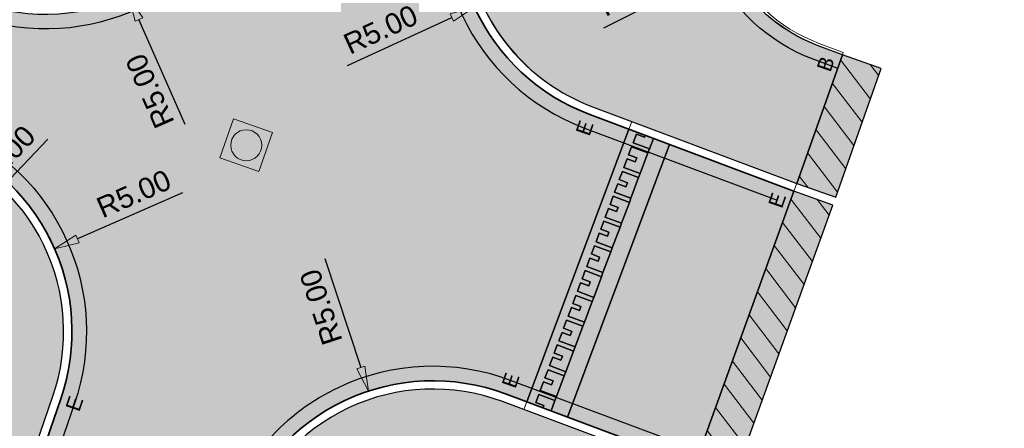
# Model space of a CAD drawing. Header units: metres. Extents: x 131295 to 132236, y 397710 to 398702.
# Tile 62 of 127: x 131509 to 131533, y 398008 to 398018. Entities that reach past the tile are written whole.
import ezdxf
from ezdxf.enums import TextEntityAlignment as Align

# ---------------------------------------------------------------- set-up
doc = ezdxf.new("R2010")
doc.units = ezdxf.units.M
doc.linetypes.add('AL-MATERIAALS', pattern=[2, 1, -1])
doc.layers.get('Defpoints').update_dxf_attribs({"color": 128})
for name, color, linetype, lineweight in [('N-IE-te stellen putdeksel', 190, 'Continuous', 18), ('N-KO-opsluitband 60x200mm', 2, 'Continuous', 25), ('N-KO-opsluitband achterkant', 8, 'Continuous', 5), ('N-KO-tekst banden', 1, 'Continuous', 18), ('N-KO-trottoirband 180-200x250mm', 3, 'Continuous', 35), ('N-KO-trottoirband achterkant', 8, 'Continuous', 5), ("N-VH-arcering 'MAT' grijs 254", 254, 'Continuous', 18), ('N-VH-arcering herstraten', 1, 'Continuous', 18), ('X-AL-maatvoering', 1, 'Continuous', 18), ('X-AL-materiaalscheiding', 1, 'AL-MATERIAALS', 18), ('X-AL-sinusdrempel grijs', 252, 'Continuous', 25), ('X-AL-sinusdrempel wit', 255, 'Continuous', 25), ('X-AL-sinusdrempel zwart', 250, 'Continuous', 25)]:
    doc.layers.add(name, color=color, linetype=linetype, lineweight=lineweight)
doc.layers.add("N-VH-arcering 'MAT' kleur 1 (heiderood)", color=7, linetype='Continuous', lineweight=18, true_color=0xd98c8c)
for name, color, linetype, plot in [('X-AL-contourlijnen', 30, 'Continuous', False), ('X-AL-hulplijn bandenlijnnummers', 30, 'Continuous', False), ('X-AL-hulplijn hoogtetekst', 190, 'Continuous', False)]:
    doc.layers.add(name, color=color, linetype=linetype, plot=plot)
doc.styles.add('CS Annotative', font='arial.ttf')
doc.dimstyles.new('CS Annotative', dxfattribs={"dimtxt": 2.5, "dimasz": 3, "dimexe": 0.18, "dimexo": 0.0625, "dimgap": 1, "dimtad": 1, "dimzin": 0, "dimdsep": 46, "dimtxsty": 'CS Annotative', "dimblk": 'CS Dimensionpijl', "dimcen": 0, "dimse1": 1, "dimse2": 1, "dimclrd": 256, "dimclre": 256, "dimclrt": 2, "dimadec": 0, "dimazin": 0, "dimtm": 1e-09, "dimtfac": 1, "dimtofl": 0, "dimtmove": 1, "dimatfit": 3, "dimfxl": 1, "dimtfillclr": 256, "dimtolj": 1, "dimtzin": 0, "dimarcsym": 0})
pattern_1 = [(307.33, (0, 0), (0.3975780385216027, 0.3032024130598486), [])]

# ---------------------------------------------------------------- blocks, each defined once
blk = doc.blocks.new('CS Dimensionpijl')
h = blk.add_hatch(color=256)
h.dxf.hatch_style = 1
h.paths.add_polyline_path([(-1, -0.1666666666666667), (0, 0), (-1, 0.1666666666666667)])
at = {"flags": 128}
blk.add_lwpolyline([(0, 0.5), (0, -0.5)], dxfattribs=at)
blk.add_lwpolyline([(-1, -0.1666666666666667), (0, 0), (-1, 0.1666666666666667)], close=True, dxfattribs=at)
blk = doc.blocks.new('*D204')
at = {"layer": 'Defpoints', "color": 0, "transparency": 16777216}
for p in [(131524.3839409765, 398020.7358182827), (131519.8396603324, 398018.6502695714)]:
    blk.add_point(p, dxfattribs=at)
at = {"layer": 'X-AL-maatvoering', "lineweight": -2, "transparency": 16777216}
blk.add_line((131516.7717439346, 398017.2422823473), (131519.2943466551, 398018.400003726), dxfattribs=at)
at = {"layer": 'X-AL-maatvoering', "lineweight": -2, "transparency": 16777216, "xscale": 0.6000000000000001, "yscale": 0.6000000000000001, "zscale": 0.6000000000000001, "rotation": 24.65224744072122}
blk.add_blockref('CS Dimensionpijl', (131519.8396603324, 398018.6502695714), dxfattribs=at)
at = {"layer": 'X-AL-maatvoering', "color": 2, "transparency": 16777216, "insert": (131517.5704840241, 398018.1098000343), "char_height": 0.5, "attachment_point": 5, "rotation": 24.652247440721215, "style": 'CS Annotative'}
blk.add_mtext('\\A1;R5.00', dxfattribs=at)
blk = doc.blocks.new('*D205')
at = {"layer": 'Defpoints', "color": 0, "transparency": 16777216}
for p in [(131509.6855208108, 398012.8044618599), (131505.1037288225, 398010.8026671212)]:
    blk.add_point(p, dxfattribs=at)
at = {"layer": 'X-AL-maatvoering', "lineweight": -2, "transparency": 16777216}
blk.add_line((131512.7787617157, 398014.1559054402), (131510.2353358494, 398013.0446772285), dxfattribs=at)
at = {"layer": 'X-AL-maatvoering', "lineweight": -2, "transparency": 16777216, "xscale": 0.6000000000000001, "yscale": 0.6000000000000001, "zscale": 0.6000000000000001, "rotation": 203.6006199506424}
blk.add_blockref('CS Dimensionpijl', (131509.6855208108, 398012.8044618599), dxfattribs=at)
at = {"layer": 'X-AL-maatvoering', "color": 2, "transparency": 16777216, "insert": (131511.5996782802, 398014.1376046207), "char_height": 0.5, "attachment_point": 5, "rotation": 23.60061995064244, "style": 'CS Annotative'}
blk.add_mtext('\\A1;R5.00', dxfattribs=at)
blk = doc.blocks.new('*D219')
at = {"layer": 'Defpoints', "color": 0, "transparency": 16777216}
for p in [(131507.1918018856, 398013.0196513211), (131505.1199948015, 398010.8499473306)]:
    blk.add_point(p, dxfattribs=at)
at = {"layer": 'X-AL-maatvoering', "lineweight": -2, "transparency": 16777216}
blk.add_line((131509.5229852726, 398015.4609876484), (131507.6061633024, 398013.4535921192), dxfattribs=at)
at = {"layer": 'X-AL-maatvoering', "lineweight": -2, "transparency": 16777216, "xscale": 0.6000000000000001, "yscale": 0.6000000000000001, "zscale": 0.6000000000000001, "rotation": 226.3221900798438}
blk.add_blockref('CS Dimensionpijl', (131507.1918018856, 398013.0196513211), dxfattribs=at)
at = {"layer": 'X-AL-maatvoering', "color": 2, "transparency": 16777216, "insert": (131508.442352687, 398014.9887999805), "char_height": 0.5, "attachment_point": 5, "rotation": 46.32219007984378, "style": 'CS Annotative'}
blk.add_mtext('\\A1;R3.00', dxfattribs=at)
blk = doc.blocks.new('*D331')
at = {"layer": 'Defpoints', "color": 0, "transparency": 16777216}
for p in [(131517.2770973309, 398009.3641487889), (131518.8374434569, 398004.6138519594)]:
    blk.add_point(p, dxfattribs=at)
at = {"layer": 'X-AL-maatvoering', "lineweight": -2, "transparency": 16777216}
blk.add_line((131516.2236827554, 398012.5711500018), (131517.0898557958, 398009.9341844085), dxfattribs=at)
at = {"layer": 'X-AL-maatvoering', "lineweight": -2, "transparency": 16777216, "xscale": 0.6000000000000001, "yscale": 0.6000000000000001, "zscale": 0.6000000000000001, "rotation": 288.183975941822}
blk.add_blockref('CS Dimensionpijl', (131517.2770973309, 398009.364148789), dxfattribs=at)
at = {"layer": 'X-AL-maatvoering', "color": 2, "transparency": 16777216, "insert": (131516.1305993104, 398011.3956041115), "char_height": 0.5, "attachment_point": 5, "rotation": 108.18397594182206, "style": 'CS Annotative'}
blk.add_mtext('\\A1;R5.00', dxfattribs=at)
blk = doc.blocks.new('*D332')
at = {"layer": 'Defpoints', "color": 0, "transparency": 16777216}
for p in [(131509.4630321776, 398023.4738244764), (131511.4828553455, 398018.8999513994)]:
    blk.add_point(p, dxfattribs=at)
at = {"layer": 'X-AL-maatvoering', "lineweight": -2, "transparency": 16777216}
blk.add_line((131512.8464701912, 398015.8120567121), (131511.7252341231, 398018.3510866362), dxfattribs=at)
at = {"layer": 'X-AL-maatvoering', "lineweight": -2, "transparency": 16777216, "xscale": 0.6000000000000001, "yscale": 0.6000000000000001, "zscale": 0.6000000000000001, "rotation": 113.8262617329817}
blk.add_blockref('CS Dimensionpijl', (131511.4828553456, 398018.8999513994), dxfattribs=at)
at = {"layer": 'X-AL-maatvoering', "color": 2, "transparency": 16777216, "insert": (131511.9905570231, 398016.623219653), "char_height": 0.5, "attachment_point": 5, "rotation": 113.82626173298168, "style": 'CS Annotative'}
blk.add_mtext('\\A1;R5.00', dxfattribs=at)
blk = doc.blocks.new('*D333')
at = {"layer": 'Defpoints', "color": 0, "transparency": 16777216}
for p in [(131529.5586706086, 398021.464820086), (131525.9842734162, 398019.6693578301)]:
    blk.add_point(p, dxfattribs=at)
at = {"layer": 'X-AL-maatvoering', "lineweight": -2, "transparency": 16777216}
blk.add_line((131522.9678576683, 398018.1541762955), (131525.4481138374, 398019.4000384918), dxfattribs=at)
at = {"layer": 'X-AL-maatvoering', "lineweight": -2, "transparency": 16777216, "xscale": 0.6000000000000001, "yscale": 0.6000000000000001, "zscale": 0.6000000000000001, "rotation": 26.67092297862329}
blk.add_blockref('CS Dimensionpijl', (131525.9842734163, 398019.6693578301), dxfattribs=at)
at = {"layer": 'X-AL-maatvoering', "color": 2, "transparency": 16777216, "insert": (131523.7355435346, 398019.0492914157), "char_height": 0.5, "attachment_point": 5, "rotation": 26.67092297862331, "style": 'CS Annotative'}
blk.add_mtext('\\A1;R4.00', dxfattribs=at)
blk = doc.blocks.new('CS te stellen put(deksel)')
at = {"flags": 128}
blk.add_lwpolyline([(-0.5, -0.5), (0.5, -0.5), (0.5, 0.5), (-0.5000000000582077, 0.5), (-0.5, -0.5)], close=True, dxfattribs=at)
blk.add_circle((0.0001273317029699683, 0.0003214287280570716), 0.3749999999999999)

msp = doc.modelspace()

# ---------------------------------------------------------------- hatches: boundary and pattern name
at = {"layer": "N-VH-arcering 'MAT' grijs 254"}
h = msp.add_hatch(color=256, dxfattribs=at)
h.dxf.hatch_style = 1
edge = h.paths.add_edge_path()
edge.add_line((131526.5617661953, 398025.0630631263), (131542.7143741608, 398072.295478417))
edge.add_line((131542.7143741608, 398072.295478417), (131543.143313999, 398073.5497566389))
edge.add_line((131543.143313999, 398073.5497566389), (131541.4412221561, 398074.1353333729))
edge.add_line((131541.4412221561, 398074.1353333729), (131537.0612930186, 398061.3278255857))
edge.add_line((131537.0612930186, 398061.3278255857), (131536.6729930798, 398060.192383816))
edge.add_line((131536.6729930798, 398060.192383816), (131532.1926935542, 398047.0913793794))
edge.add_line((131532.1926935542, 398047.0913793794), (131531.8043936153, 398045.9559376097))
edge.add_line((131531.8043936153, 398045.9559376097), (131527.2482828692, 398032.6332508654))
edge.add_line((131527.2482828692, 398032.6332508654), (131526.8599829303, 398031.4978090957))
edge.add_line((131526.8599829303, 398031.4978090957), (131524.8230050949, 398025.541409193))
edge.add_line((131524.8230050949, 398025.541409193), (131523.820793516, 398022.6108063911))
edge.add_line((131523.820793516, 398022.6108063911), (131522.8483349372, 398019.7672054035))
edge.add_arc((131521.9021350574, 398020.0907881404), 0.9999999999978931, 251.015063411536, 341.1202673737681, ccw=False)
edge.add_line((131521.5768154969, 398019.1451840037), (131519.6762390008, 398019.7990461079))
edge.add_arc((131524.3839409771, 398020.7358182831), 4.80000000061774, 191.2541213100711, 219.0195346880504)
edge.add_arc((131524.3839409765, 398020.7358182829), 4.800000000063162, 219.0195346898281, 249.4383931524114)
edge.add_line((131522.6981122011, 398016.2416018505), (131527.6362419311, 398014.389256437))
edge.add_line((131527.6362419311, 398014.389256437), (131528.7390715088, 398017.5001030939))
edge.add_line((131528.7390715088, 398017.5001030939), (131528.1538132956, 398017.7196397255))
edge.add_arc((131529.5586706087, 398021.4648200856), 4.000000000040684, 193.7813702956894, 249.43839314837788, ccw=False)
edge.add_arc((131529.5586706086, 398021.4648200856), 3.999999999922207, 161.1202673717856, 193.7813702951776, ccw=False)
edge.add_line((131525.7738710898, 398022.7591510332), (131526.5617661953, 398025.0630631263))
h = msp.add_hatch(color=256, dxfattribs=at)
h.dxf.hatch_style = 1
h.paths.add_polyline_path([(131529.6815965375, 398017.1659675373), (131528.7390715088, 398017.5001030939), (131527.6362419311, 398014.389256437), (131528.5787669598, 398014.0551208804)])
h = msp.add_hatch(color=256, dxfattribs=at)
h.dxf.hatch_style = 1
edge = h.paths.add_edge_path()
edge.add_line((131469.720884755, 397919.6016421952), (131468.6937363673, 397916.2076356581))
edge.add_line((131468.6937363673, 397916.2076356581), (131468.4773752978, 397915.0086965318))
edge.add_line((131468.4773752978, 397915.0086965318), (131471.6858443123, 397914.4296948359))
edge.add_line((131471.6858443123, 397914.4296948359), (131472.6788368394, 397914.3013070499))
edge.add_arc((131473.529258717, 397919.0253712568), 4.800000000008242, 259.7949652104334, 311.7805349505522)
edge.add_line((131476.7273987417, 397915.4459997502), (131471.7242056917, 397916.3457020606))
edge.add_arc((131471.9011924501, 397917.3299152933), 0.9999999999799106, 161.0447215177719, 259.8057040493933, ccw=False)
edge.add_line((131470.9554200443, 397917.6547453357), (131475.5837711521, 397931.1306132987))
edge.add_line((131475.5837711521, 397931.1306132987), (131475.9735672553, 397932.2655403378))
edge.add_line((131475.9735672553, 397932.2655403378), (131478.6631603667, 397940.0965369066))
edge.add_line((131478.6631603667, 397940.0965369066), (131479.0529564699, 397941.2314639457))
edge.add_line((131479.0529564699, 397941.2314639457), (131480.6354771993, 397945.8391179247))
edge.add_line((131480.6354771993, 397945.8391179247), (131481.220171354, 397947.5415084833))
edge.add_line((131481.220171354, 397947.5415084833), (131483.7668392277, 397954.9563651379))
edge.add_line((131483.7668392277, 397954.9563651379), (131484.1566353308, 397956.0912921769))
edge.add_line((131484.1566353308, 397956.0912921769), (131485.1168426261, 397958.8870236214))
edge.add_line((131485.1168426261, 397958.8870236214), (131485.5066387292, 397960.0219506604))
edge.add_line((131485.5066387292, 397960.0219506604), (131488.1962318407, 397967.8529472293))
edge.add_line((131488.1962318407, 397967.8529472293), (131488.5860279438, 397968.9878742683))
edge.add_line((131488.5860279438, 397968.9878742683), (131489.8705430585, 397972.7278576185))
edge.add_line((131489.8705430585, 397972.7278576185), (131490.2603391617, 397973.8627846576))
edge.add_line((131490.2603391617, 397973.8627846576), (131492.9499322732, 397981.6937812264))
edge.add_line((131492.9499322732, 397981.6937812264), (131493.3397283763, 397982.8287082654))
edge.add_line((131493.3397283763, 397982.8287082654), (131494.9180317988, 397987.4240831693))
edge.add_line((131494.9180317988, 397987.4240831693), (131495.307827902, 397988.5590102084))
edge.add_line((131495.307827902, 397988.5590102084), (131497.9974210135, 397996.3900067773))
edge.add_line((131497.9974210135, 397996.3900067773), (131498.3872171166, 397997.5249338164))
edge.add_line((131498.3872171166, 397997.5249338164), (131500.5216417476, 398003.7395065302))
edge.add_arc((131501.4674141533, 398003.4146764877), 0.9999999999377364, 71.01506341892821, 161.0447215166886, ccw=False)
edge.add_line((131501.7927337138, 398004.3602806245), (131507.3103871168, 398002.4620226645))
edge.add_line((131507.3103871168, 398002.4620226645), (131509.6426286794, 398009.2411332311))
edge.add_arc((131505.1037288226, 398010.8026671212), 4.799999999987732, 341.0150634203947, 431.0336210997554)
edge.add_line((131506.6637925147, 398015.3420725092), (131505.7343337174, 398015.7143712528))
edge.add_line((131505.7343337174, 398015.7143712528), (131501.2186420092, 398017.2662852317))
edge.add_line((131501.2186420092, 398017.2662852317), (131501.0723860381, 398016.8407159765))
edge.add_line((131501.0723860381, 398016.8407159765), (131500.7886732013, 398016.9382199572))
edge.add_line((131500.7886732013, 398016.9382199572), (131500.3499052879, 398015.6615121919))
edge.add_line((131500.3499052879, 398015.6615121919), (131500.4633904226, 398015.6225105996))
edge.add_line((131500.4633904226, 398015.6225105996), (131506.0950346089, 398013.6870756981))
edge.add_arc((131505.1199948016, 398010.8499473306), 2.999999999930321, -18.984936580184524, 71.0336211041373, ccw=False)
edge.add_line((131507.956807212, 398009.8739886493), (131506.5191944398, 398005.6952894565))
edge.add_arc((131505.573590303, 398006.0206090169), 1.000000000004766, 251.0150634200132, 341.0150634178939, ccw=False)
edge.add_line((131505.2482707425, 398005.0750048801), (131499.7292464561, 398006.97373447))
edge.add_line((131499.7292464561, 398006.97373447), (131498.1082772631, 398002.2541342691))
edge.add_line((131498.1082772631, 398002.2541342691), (131469.720884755, 397919.6016421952))
h = msp.add_hatch(color=256, dxfattribs=at)
h.dxf.hatch_style = 1
edge = h.paths.add_edge_path()
edge.add_arc((131522.2964109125, 398000.6475474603), 4.000000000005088, 69.45333164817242, 160.9969746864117, ccw=False)
edge.add_line((131523.700291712, 398004.393093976), (131523.943210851, 398004.3020446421))
edge.add_line((131523.943210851, 398004.3020446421), (131525.1014125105, 398007.3921205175))
edge.add_line((131525.1014125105, 398007.3921205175), (131520.5221004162, 398009.1085077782))
edge.add_arc((131518.8374434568, 398004.6138519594), 4.800000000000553, 69.45333164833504, 161.0150634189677)
edge.add_line((131514.2985436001, 398006.1753858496), (131516.7208439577, 398005.3420332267))
edge.add_arc((131516.3955243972, 398004.3964290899), 1.000000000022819, -19.003025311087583, 71.01506342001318, ccw=False)
edge.add_line((131517.341025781, 398004.070811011), (131514.7775896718, 397996.6273287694))
edge.add_line((131514.7775896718, 397996.6273287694), (131513.3030795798, 397997.1346097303))
edge.add_line((131513.3030795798, 397997.1346097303), (131511.2405535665, 397991.1394795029))
edge.add_line((131511.2405535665, 397991.1394795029), (131509.6331906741, 397991.6924662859))
edge.add_arc((131509.535594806, 397991.4087850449), 0.2999999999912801, 71.01506341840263, 161.015063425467)
edge.add_line((131509.2519135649, 397991.506380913), (131509.819276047, 397991.3111891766))
edge.add_line((131509.819276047, 397991.3111891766), (131509.7542121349, 397991.1220683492))
edge.add_line((131509.7542121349, 397991.1220683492), (131509.2662327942, 397989.703662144))
edge.add_line((131509.2662327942, 397989.703662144), (131509.2011688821, 397989.5145413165))
edge.add_line((131509.2011688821, 397989.5145413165), (131508.6338064, 397989.7097330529))
edge.add_arc((131508.917487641, 397989.6121371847), 0.2999999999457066, 161.01506340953, 251.0150634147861)
edge.add_line((131508.8198917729, 397989.3284559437), (131510.4272546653, 397988.7754691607))
edge.add_line((131510.4272546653, 397988.7754691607), (131502.8147769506, 397966.6483323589))
edge.add_line((131502.8147769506, 397966.6483323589), (131505.9814055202, 397965.5577876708))
edge.add_line((131505.9814055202, 397965.5577876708), (131518.5144053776, 398001.9500197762))
at = {"layer": "N-VH-arcering 'MAT' kleur 1 (heiderood)"}
h = msp.add_hatch(color=256, dxfattribs=at)
h.dxf.hatch_style = 1
edge = h.paths.add_edge_path()
edge.add_arc((131524.3839409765, 398020.7358182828), 5.0000000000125, 161.0150634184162, 249.4383931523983, ccw=False)
edge.add_line((131519.6559202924, 398022.3624160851), (131514.9278996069, 398023.9890138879))
edge.add_line((131514.9278996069, 398023.9890138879), (131514.1910529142, 398021.8472266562))
edge.add_arc((131509.4630321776, 398023.4738244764), 5.000000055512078, 250.98388689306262, 341.0150634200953, ccw=False)
edge.add_line((131507.8338619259, 398018.7466895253), (131506.7287951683, 398015.5312144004))
edge.add_arc((131505.1037288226, 398010.8026671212), 4.99999999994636, -18.984936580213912, 71.03362110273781, ccw=False)
edge.add_line((131509.8317495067, 398009.176069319), (131509.3814020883, 398007.8670475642))
edge.add_line((131509.3814020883, 398007.8670475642), (131514.1094227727, 398006.2404497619))
edge.add_arc((131518.8374434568, 398004.6138519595), 4.999999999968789, 69.45333164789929, 161.0150634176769, ccw=False)
edge.add_line((131520.5922944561, 398009.295785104), (131521.1040537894, 398009.103970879))
edge.add_line((131521.1040537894, 398009.103970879), (131523.5775807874, 398015.6980958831))
edge.add_line((131523.5775807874, 398015.6980958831), (131522.6278693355, 398016.0543428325))
h = msp.add_hatch(color=256, dxfattribs=at)
h.dxf.hatch_style = 1
h.paths.add_polyline_path([(131527.5659990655, 398014.201997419), (131524.5606906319, 398015.3293208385), (131522.0872597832, 398008.7354521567), (131525.1716065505, 398007.5793978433)])
h = msp.add_hatch(color=256, dxfattribs=at)
h.dxf.hatch_style = 1
h.paths.add_polyline_path([(131528.5064214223, 398013.8619889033), (131527.5659990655, 398014.201997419), (131525.1716065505, 398007.5793978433), (131526.1120289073, 398007.2393893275)])
at = {"layer": 'N-VH-arcering herstraten'}
h = msp.add_hatch(dxfattribs=at)
h.set_pattern_fill('CS-HERSTRATEN', color=256, angle=262.33)
h.set_pattern_definition(pattern_1)
h.paths.add_polyline_path([(131529.6815965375, 398017.1659675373), (131528.7390715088, 398017.5001030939), (131527.6362419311, 398014.389256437), (131528.5787669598, 398014.0551208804)])
h = msp.add_hatch(dxfattribs=at)
h.set_pattern_fill('CS-HERSTRATEN', color=256, angle=262.33)
h.set_pattern_definition(pattern_1)
h.paths.add_polyline_path([(131528.5064214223, 398013.8619889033), (131527.5659990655, 398014.201997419), (131525.1716065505, 398007.5793978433), (131526.1120289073, 398007.2393893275)])
at = {"layer": 'X-AL-sinusdrempel grijs'}
msp.add_hatch(color=256, dxfattribs=at).paths.add_polyline_path([(131524.560690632, 398015.3293208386), (131524.1674466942, 398015.4768308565), (131524.0730653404, 398015.2252215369), (131524.036187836, 398015.1269105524), (131523.8482881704, 398014.6259926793), (131523.8114106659, 398014.5276816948), (131523.6235110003, 398014.0267638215), (131523.5866334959, 398013.928452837), (131523.3987338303, 398013.427534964), (131523.3618563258, 398013.3292239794), (131523.1739566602, 398012.8283061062), (131523.1370791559, 398012.7299951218), (131522.9491794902, 398012.2290772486), (131522.9123019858, 398012.1307662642), (131522.7244023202, 398011.6298483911), (131522.6875248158, 398011.5315374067), (131522.4996251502, 398011.0306195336), (131522.4627476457, 398010.932308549), (131522.2748479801, 398010.4313906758), (131522.2379704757, 398010.3330796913), (131522.0500708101, 398009.8321618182), (131522.0131933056, 398009.7338508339), (131521.8252936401, 398009.2329329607), (131521.7884161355, 398009.1346219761), (131521.6939773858, 398008.8828596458), (131522.0872597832, 398008.7354521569)])
at = {"layer": 'X-AL-sinusdrempel wit'}
msp.add_hatch(color=256, dxfattribs=at).paths.add_polyline_path([(131523.0827570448, 398013.7810299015), (131523.2793790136, 398013.7072748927), (131523.3162565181, 398013.805585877), (131523.1196345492, 398013.8793408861), (131523.1933895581, 398014.0759628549), (131523.5866334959, 398013.928452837), (131523.6235110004, 398014.0267638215), (131523.2302670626, 398014.1742738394), (131523.3075342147, 398014.3802587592), (131523.5041561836, 398014.3065037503), (131523.5410336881, 398014.4048147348), (131523.3444117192, 398014.4785697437), (131523.4181667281, 398014.6751917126), (131523.8114106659, 398014.5276816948), (131523.8482881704, 398014.6259926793), (131523.4550442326, 398014.773502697), (131523.5323113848, 398014.9794876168), (131523.7289333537, 398014.9057326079), (131523.7658108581, 398015.0040435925), (131523.5691888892, 398015.0777986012), (131523.6429438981, 398015.2744205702), (131524.036187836, 398015.1269105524), (131524.0730653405, 398015.2252215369), (131523.6798214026, 398015.3727315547), (131523.7570885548, 398015.5787164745), (131523.9537105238, 398015.5049614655), (131523.9708247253, 398015.5505858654), (131523.5775807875, 398015.6980958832), (131521.1040537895, 398009.1039708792), (131521.497336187, 398008.9565633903), (131521.5180391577, 398009.0117550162), (131521.3214171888, 398009.0855100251), (131521.3951721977, 398009.2821319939), (131521.7884161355, 398009.1346219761), (131521.82529364, 398009.2329329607), (131521.4320497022, 398009.3804429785), (131521.5093168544, 398009.5864278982), (131521.7059388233, 398009.5126728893), (131521.7428163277, 398009.6109838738), (131521.5461943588, 398009.6847388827), (131521.6199493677, 398009.8813608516), (131522.0131933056, 398009.7338508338), (131522.0500708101, 398009.8321618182), (131521.6568268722, 398009.9796718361), (131521.7340940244, 398010.1856567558), (131521.9307159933, 398010.1119017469), (131521.9675934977, 398010.2102127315), (131521.7709715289, 398010.2839677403), (131521.8447265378, 398010.4805897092), (131522.2379704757, 398010.3330796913), (131522.2748479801, 398010.4313906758), (131521.8816040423, 398010.5789006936), (131521.9588711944, 398010.7848856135), (131522.1554931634, 398010.7111306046), (131522.1923706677, 398010.8094415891), (131521.995748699, 398010.883196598), (131522.0695037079, 398011.079818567), (131522.4627476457, 398010.9323085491), (131522.4996251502, 398011.0306195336), (131522.1063812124, 398011.1781295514), (131522.1836483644, 398011.3841144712), (131522.3802703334, 398011.3103594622), (131522.4171478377, 398011.4086704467), (131522.220525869, 398011.4824254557), (131522.2942808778, 398011.6790474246), (131522.6875248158, 398011.5315374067), (131522.7244023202, 398011.6298483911), (131522.3311583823, 398011.777358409), (131522.4084255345, 398011.9833433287), (131522.6050475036, 398011.9095883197), (131522.6419250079, 398012.0078993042), (131522.4453030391, 398012.0816543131), (131522.5190580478, 398012.278276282), (131522.9123019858, 398012.1307662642), (131522.9491794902, 398012.2290772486), (131522.5559355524, 398012.3765872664), (131522.6332027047, 398012.5825721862), (131522.8298246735, 398012.5088171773), (131522.8667021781, 398012.6071281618), (131522.6700802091, 398012.6808831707), (131522.7438352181, 398012.8775051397), (131523.1370791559, 398012.7299951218), (131523.1739566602, 398012.8283061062), (131522.7807127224, 398012.9758161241), (131522.8579798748, 398013.1818010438), (131523.0546018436, 398013.108046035), (131523.091479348, 398013.2063570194), (131522.8948573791, 398013.2801120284), (131522.9686123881, 398013.4767339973), (131523.3618563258, 398013.3292239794), (131523.3987338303, 398013.427534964), (131523.0054898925, 398013.5750449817)])
at = {"layer": 'X-AL-sinusdrempel zwart'}
for points in [[(131524.1674466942, 398015.4768308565), (131523.9708247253, 398015.5505858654), (131523.9537105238, 398015.5049614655), (131523.7570885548, 398015.5787164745), (131523.6798214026, 398015.3727315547), (131524.0730653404, 398015.2252215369)], [(131523.642943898, 398015.2744205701), (131523.5691888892, 398015.0777986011), (131523.765810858, 398015.0040435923), (131523.7289333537, 398014.9057326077), (131523.5323113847, 398014.9794876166), (131523.4550442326, 398014.7735026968), (131523.8482881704, 398014.6259926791), (131524.0361878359, 398015.1269105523)], [(131523.418166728, 398014.6751917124), (131523.3444117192, 398014.4785697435), (131523.5410336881, 398014.4048147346), (131523.5041561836, 398014.3065037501), (131523.3075342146, 398014.380258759), (131523.2302670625, 398014.1742738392), (131523.6235110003, 398014.0267638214), (131523.8114106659, 398014.5276816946)], [(131523.1933895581, 398014.0759628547), (131523.1196345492, 398013.8793408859), (131523.316256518, 398013.8055858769), (131523.2793790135, 398013.7072748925), (131523.0827570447, 398013.7810299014), (131523.0054898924, 398013.5750449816), (131523.3987338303, 398013.4275349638), (131523.5866334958, 398013.9284528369)], [(131522.968612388, 398013.4767339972), (131522.8948573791, 398013.2801120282), (131523.0914793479, 398013.2063570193), (131523.0546018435, 398013.1080460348), (131522.8579798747, 398013.1818010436), (131522.7807127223, 398012.9758161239), (131523.1739566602, 398012.828306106), (131523.3618563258, 398013.3292239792)], [(131522.743835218, 398012.8775051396), (131522.670080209, 398012.6808831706), (131522.866702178, 398012.6071281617), (131522.8298246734, 398012.5088171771), (131522.6332027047, 398012.582572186), (131522.5559355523, 398012.3765872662), (131522.9491794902, 398012.2290772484), (131523.1370791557, 398012.7299951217)], [(131522.5190580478, 398012.2782762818), (131522.4453030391, 398012.0816543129), (131522.6419250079, 398012.0078993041), (131522.6050475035, 398011.9095883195), (131522.4084255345, 398011.9833433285), (131522.3311583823, 398011.7773584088), (131522.7244023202, 398011.6298483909), (131522.9123019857, 398012.130766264)], [(131522.2942808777, 398011.6790474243), (131522.2205258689, 398011.4824254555), (131522.4171478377, 398011.4086704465), (131522.3802703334, 398011.310359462), (131522.1836483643, 398011.384114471), (131522.1063812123, 398011.1781295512), (131522.4996251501, 398011.0306195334), (131522.6875248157, 398011.5315374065)], [(131522.0695037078, 398011.0798185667), (131521.9957486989, 398010.8831965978), (131522.1923706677, 398010.8094415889), (131522.1554931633, 398010.7111306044), (131521.9588711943, 398010.7848856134), (131521.8816040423, 398010.5789006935), (131522.2748479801, 398010.4313906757), (131522.4627476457, 398010.9323085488)], [(131521.8447265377, 398010.4805897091), (131521.7709715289, 398010.2839677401), (131521.9675934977, 398010.2102127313), (131521.9307159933, 398010.1119017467), (131521.7340940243, 398010.1856567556), (131521.6568268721, 398009.9796718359), (131522.05007081, 398009.832161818), (131522.2379704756, 398010.3330796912)], [(131521.6199493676, 398009.8813608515), (131521.5461943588, 398009.6847388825), (131521.7428163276, 398009.6109838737), (131521.7059388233, 398009.512672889), (131521.5093168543, 398009.586427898), (131521.4320497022, 398009.3804429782), (131521.82529364, 398009.2329329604), (131522.0131933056, 398009.7338508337)], [(131521.7884161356, 398009.1346219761), (131521.3951721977, 398009.2821319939), (131521.3214171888, 398009.0855100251), (131521.5180391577, 398009.0117550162), (131521.497336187, 398008.9565633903), (131521.6939773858, 398008.8828596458)]]:
    msp.add_hatch(color=256, dxfattribs=at).paths.add_polyline_path(points)

# ---------------------------------------------------------------- linework, layer by layer
at = {"layer": 'N-KO-opsluitband 60x200mm', "flags": 128}
msp.add_lwpolyline([(131528.7390715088, 398017.5001030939), (131528.1538132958, 398017.7196397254, -0.4056418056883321), (131525.7738710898, 398022.7591510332), (131542.7143741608, 398072.295478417)], format="xyb", dxfattribs=at)
at = {"layer": 'N-KO-opsluitband achterkant', "flags": 128}
msp.add_lwpolyline([(131528.7390715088, 398017.5001030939), (131528.7601443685, 398017.5562807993), (131528.1748861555, 398017.7758174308, -0.4056418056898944), (131525.8306430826, 398022.7397360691), (131542.771146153, 398072.276063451), (131542.7143741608, 398072.295478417)], format="xyb", dxfattribs=at)
at = {"layer": 'N-KO-trottoirband 180-200x250mm', "flags": 128}
for points in [[(131537.8181436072, 398075.1544261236), (131519.6559202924, 398022.362416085, 0.4061764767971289), (131522.6278693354, 398016.0543428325), (131527.5659990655, 398014.201997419)], [(131525.1716065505, 398007.5793978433), (131520.5922944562, 398009.295785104, 0.4222197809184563), (131514.1094227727, 398006.2404497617), (131511.3400296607, 397998.1906737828, 0.4142135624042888), (131511.6501719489, 397997.5552119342), (131512.8320129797, 397997.1486189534, -0.4142135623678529), (131512.9870841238, 397996.830888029), (131511.1978265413, 397991.6300652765, -0.4142135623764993), (131510.880095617, 397991.4749941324), (131509.6982545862, 397991.8815871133, 0.4142135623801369), (131509.0627927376, 397991.571444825)]]:
    msp.add_lwpolyline(points, format="xyb", dxfattribs=at)
at = {"layer": 'N-KO-trottoirband 180-200x250mm'}
msp.add_lwpolyline([(131506.7287951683, 398015.5312144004, -0.4143084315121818), (131509.8317495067, 398009.176069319), (131505.0558982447, 397995.2941351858)], format="xyb", dxfattribs=at)
at = {"layer": 'N-KO-trottoirband achterkant'}
for points in [[(131537.8181436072, 398075.1544261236), (131538.0072644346, 398075.0893622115), (131519.8450411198, 398022.297352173, 0.4061764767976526), (131522.6981122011, 398016.2416018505), (131527.6362419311, 398014.389256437), (131527.5659990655, 398014.201997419)], [(131506.6637925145, 398015.3420725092, -0.4143084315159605), (131509.6426286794, 398009.2411332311), (131504.8667774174, 397995.3591990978)], [(131509.2519135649, 397991.506380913, -0.4142135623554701), (131509.6331906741, 397991.6924662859), (131511.2405535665, 397991.1394795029), (131513.3225987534, 397997.1913459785), (131511.715235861, 397997.7443327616, -0.4142135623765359), (131511.5291504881, 397998.1256098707), (131514.2985436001, 398006.1753858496, -0.4222197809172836), (131520.5221004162, 398009.1085077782), (131525.1014125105, 398007.3921205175), (131525.1716065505, 398007.5793978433)]]:
    msp.add_lwpolyline(points, format="xyb", dxfattribs=at)
at = {"layer": 'N-KO-trottoirband achterkant', "ltscale": 2, "flags": 128}
for points in [[(131523.5775997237, 398015.698146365), (131523.6478236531, 398015.8853549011)], [(131521.1040537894, 398009.103970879), (131521.0338109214, 398008.9167118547)]]:
    msp.add_lwpolyline(points, dxfattribs=at)
at = {"layer": 'X-AL-contourlijnen', "flags": 128}
for points in [[(131526.5617661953, 398025.0630631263), (131542.7143741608, 398072.295478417), (131543.143313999, 398073.5497566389), (131541.4412221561, 398074.1353333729), (131537.0612930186, 398061.3278255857), (131536.6729930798, 398060.192383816), (131532.1926935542, 398047.0913793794), (131531.8043936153, 398045.9559376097), (131527.2482828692, 398032.6332508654), (131526.8599829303, 398031.4978090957), (131524.8230050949, 398025.541409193), (131523.820793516, 398022.6108063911), (131522.8483349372, 398019.7672054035, -0.4147514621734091), (131521.5768154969, 398019.1451840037), (131519.6762390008, 398019.7990461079, 0.1217456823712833), (131520.6546704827, 398017.7138087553, 0.1335122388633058), (131522.6981122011, 398016.2416018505), (131527.6362419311, 398014.389256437), (131528.7390715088, 398017.5001030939), (131528.1538132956, 398017.7196397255, -0.2477390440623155), (131525.6738234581, 398020.5119493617, -0.1434836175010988), (131525.7738710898, 398022.7591510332)], [(131522.6278693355, 398016.0543428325, -0.4061764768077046), (131519.6559202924, 398022.3624160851), (131514.9278996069, 398023.9890138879), (131514.1910529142, 398021.8472266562, -0.4143729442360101), (131507.8338619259, 398018.7466895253), (131506.7287951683, 398015.5312144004, -0.4143084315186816), (131509.8317495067, 398009.176069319), (131509.3814020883, 398007.8670475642), (131514.1094227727, 398006.2404497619, -0.4222197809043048), (131520.5922944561, 398009.295785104), (131521.1040537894, 398009.103970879), (131523.5775807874, 398015.6980958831)], [(131518.5144053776, 398001.9500197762, -0.4221267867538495), (131523.700291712, 398004.393093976), (131523.943210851, 398004.3020446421), (131525.1014125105, 398007.3921205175), (131520.5221004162, 398009.1085077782, 0.4222197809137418), (131514.2985436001, 398006.1753858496), (131516.7208439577, 398005.3420332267, -0.4143060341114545), (131517.341025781, 398004.070811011), (131514.7775896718, 397996.6273287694), (131513.3030795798, 397997.1346097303), (131511.2405535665, 397991.1394795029), (131509.6331906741, 397991.6924662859, 0.4142135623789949), (131509.2519135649, 397991.506380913), (131509.819276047, 397991.3111891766), (131509.7542121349, 397991.1220683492), (131509.2662327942, 397989.703662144), (131509.2011688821, 397989.5145413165), (131508.6338064, 397989.7097330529, 0.4142135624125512), (131508.8198917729, 397989.3284559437), (131510.4272546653, 397988.7754691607), (131502.8147769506, 397966.6483323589), (131505.9814055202, 397965.5577876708)]]:
    msp.add_lwpolyline(points, format="xyb", close=True, dxfattribs=at)
for points in [[(131529.6815965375, 398017.1659675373), (131528.7390715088, 398017.5001030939), (131527.6362419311, 398014.389256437), (131528.5787669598, 398014.0551208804)], [(131523.0827570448, 398013.7810299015), (131523.2793790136, 398013.7072748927), (131523.3162565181, 398013.805585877), (131523.1196345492, 398013.8793408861), (131523.1933895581, 398014.0759628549), (131523.5866334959, 398013.928452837), (131523.6235110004, 398014.0267638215), (131523.2302670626, 398014.1742738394), (131523.3075342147, 398014.3802587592), (131523.5041561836, 398014.3065037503), (131523.5410336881, 398014.4048147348), (131523.3444117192, 398014.4785697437), (131523.4181667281, 398014.6751917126), (131523.8114106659, 398014.5276816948), (131523.8482881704, 398014.6259926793), (131523.4550442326, 398014.773502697), (131523.5323113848, 398014.9794876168), (131523.7289333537, 398014.9057326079), (131523.7658108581, 398015.0040435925), (131523.5691888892, 398015.0777986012), (131523.6429438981, 398015.2744205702), (131524.036187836, 398015.1269105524), (131524.0730653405, 398015.2252215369), (131523.6798214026, 398015.3727315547), (131523.7570885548, 398015.5787164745), (131523.9537105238, 398015.5049614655), (131523.9708247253, 398015.5505858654), (131523.5775807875, 398015.6980958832), (131521.1040537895, 398009.1039708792), (131521.497336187, 398008.9565633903), (131521.5180391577, 398009.0117550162), (131521.3214171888, 398009.0855100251), (131521.3951721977, 398009.2821319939), (131521.7884161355, 398009.1346219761), (131521.82529364, 398009.2329329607), (131521.4320497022, 398009.3804429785), (131521.5093168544, 398009.5864278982), (131521.7059388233, 398009.5126728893), (131521.7428163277, 398009.6109838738), (131521.5461943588, 398009.6847388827), (131521.6199493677, 398009.8813608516), (131522.0131933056, 398009.7338508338), (131522.0500708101, 398009.8321618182), (131521.6568268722, 398009.9796718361), (131521.7340940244, 398010.1856567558), (131521.9307159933, 398010.1119017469), (131521.9675934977, 398010.2102127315), (131521.7709715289, 398010.2839677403), (131521.8447265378, 398010.4805897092), (131522.2379704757, 398010.3330796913), (131522.2748479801, 398010.4313906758), (131521.8816040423, 398010.5789006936), (131521.9588711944, 398010.7848856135), (131522.1554931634, 398010.7111306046), (131522.1923706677, 398010.8094415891), (131521.995748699, 398010.883196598), (131522.0695037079, 398011.079818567), (131522.4627476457, 398010.9323085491), (131522.4996251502, 398011.0306195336), (131522.1063812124, 398011.1781295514), (131522.1836483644, 398011.3841144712), (131522.3802703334, 398011.3103594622), (131522.4171478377, 398011.4086704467), (131522.220525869, 398011.4824254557), (131522.2942808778, 398011.6790474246), (131522.6875248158, 398011.5315374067), (131522.7244023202, 398011.6298483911), (131522.3311583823, 398011.777358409), (131522.4084255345, 398011.9833433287), (131522.6050475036, 398011.9095883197), (131522.6419250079, 398012.0078993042), (131522.4453030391, 398012.0816543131), (131522.5190580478, 398012.278276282), (131522.9123019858, 398012.1307662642), (131522.9491794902, 398012.2290772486), (131522.5559355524, 398012.3765872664), (131522.6332027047, 398012.5825721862), (131522.8298246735, 398012.5088171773), (131522.8667021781, 398012.6071281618), (131522.6700802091, 398012.6808831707), (131522.7438352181, 398012.8775051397), (131523.1370791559, 398012.7299951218), (131523.1739566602, 398012.8283061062), (131522.7807127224, 398012.9758161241), (131522.8579798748, 398013.1818010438), (131523.0546018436, 398013.108046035), (131523.091479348, 398013.2063570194), (131522.8948573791, 398013.2801120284), (131522.9686123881, 398013.4767339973), (131523.3618563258, 398013.3292239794), (131523.3987338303, 398013.427534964), (131523.0054898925, 398013.5750449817)], [(131524.1674466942, 398015.4768308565), (131523.9708247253, 398015.5505858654), (131523.9537105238, 398015.5049614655), (131523.7570885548, 398015.5787164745), (131523.6798214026, 398015.3727315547), (131524.0730653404, 398015.2252215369)], [(131524.560690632, 398015.3293208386), (131524.1674466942, 398015.4768308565), (131524.0730653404, 398015.2252215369), (131524.036187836, 398015.1269105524), (131523.8482881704, 398014.6259926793), (131523.8114106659, 398014.5276816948), (131523.6235110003, 398014.0267638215), (131523.5866334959, 398013.928452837), (131523.3987338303, 398013.427534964), (131523.3618563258, 398013.3292239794), (131523.1739566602, 398012.8283061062), (131523.1370791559, 398012.7299951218), (131522.9491794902, 398012.2290772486), (131522.9123019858, 398012.1307662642), (131522.7244023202, 398011.6298483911), (131522.6875248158, 398011.5315374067), (131522.4996251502, 398011.0306195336), (131522.4627476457, 398010.932308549), (131522.2748479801, 398010.4313906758), (131522.2379704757, 398010.3330796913), (131522.0500708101, 398009.8321618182), (131522.0131933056, 398009.7338508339), (131521.8252936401, 398009.2329329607), (131521.7884161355, 398009.1346219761), (131521.6939773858, 398008.8828596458), (131522.0872597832, 398008.7354521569)], [(131527.5659990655, 398014.201997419), (131524.5606906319, 398015.3293208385), (131522.0872597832, 398008.7354521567), (131525.1716065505, 398007.5793978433)], [(131523.642943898, 398015.2744205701), (131523.5691888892, 398015.0777986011), (131523.765810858, 398015.0040435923), (131523.7289333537, 398014.9057326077), (131523.5323113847, 398014.9794876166), (131523.4550442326, 398014.7735026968), (131523.8482881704, 398014.6259926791), (131524.0361878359, 398015.1269105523)], [(131523.418166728, 398014.6751917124), (131523.3444117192, 398014.4785697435), (131523.5410336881, 398014.4048147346), (131523.5041561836, 398014.3065037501), (131523.3075342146, 398014.380258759), (131523.2302670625, 398014.1742738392), (131523.6235110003, 398014.0267638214), (131523.8114106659, 398014.5276816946)], [(131523.1933895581, 398014.0759628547), (131523.1196345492, 398013.8793408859), (131523.316256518, 398013.8055858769), (131523.2793790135, 398013.7072748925), (131523.0827570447, 398013.7810299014), (131523.0054898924, 398013.5750449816), (131523.3987338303, 398013.4275349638), (131523.5866334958, 398013.9284528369)], [(131528.5064214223, 398013.8619889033), (131527.5659990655, 398014.201997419), (131525.1716065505, 398007.5793978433), (131526.1120289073, 398007.2393893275)], [(131522.968612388, 398013.4767339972), (131522.8948573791, 398013.2801120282), (131523.0914793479, 398013.2063570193), (131523.0546018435, 398013.1080460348), (131522.8579798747, 398013.1818010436), (131522.7807127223, 398012.9758161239), (131523.1739566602, 398012.828306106), (131523.3618563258, 398013.3292239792)], [(131522.743835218, 398012.8775051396), (131522.670080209, 398012.6808831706), (131522.866702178, 398012.6071281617), (131522.8298246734, 398012.5088171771), (131522.6332027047, 398012.582572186), (131522.5559355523, 398012.3765872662), (131522.9491794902, 398012.2290772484), (131523.1370791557, 398012.7299951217)], [(131522.5190580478, 398012.2782762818), (131522.4453030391, 398012.0816543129), (131522.6419250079, 398012.0078993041), (131522.6050475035, 398011.9095883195), (131522.4084255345, 398011.9833433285), (131522.3311583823, 398011.7773584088), (131522.7244023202, 398011.6298483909), (131522.9123019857, 398012.130766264)], [(131522.2942808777, 398011.6790474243), (131522.2205258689, 398011.4824254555), (131522.4171478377, 398011.4086704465), (131522.3802703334, 398011.310359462), (131522.1836483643, 398011.384114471), (131522.1063812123, 398011.1781295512), (131522.4996251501, 398011.0306195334), (131522.6875248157, 398011.5315374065)], [(131522.0695037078, 398011.0798185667), (131521.9957486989, 398010.8831965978), (131522.1923706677, 398010.8094415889), (131522.1554931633, 398010.7111306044), (131521.9588711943, 398010.7848856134), (131521.8816040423, 398010.5789006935), (131522.2748479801, 398010.4313906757), (131522.4627476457, 398010.9323085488)], [(131521.8447265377, 398010.4805897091), (131521.7709715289, 398010.2839677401), (131521.9675934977, 398010.2102127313), (131521.9307159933, 398010.1119017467), (131521.7340940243, 398010.1856567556), (131521.6568268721, 398009.9796718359), (131522.05007081, 398009.832161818), (131522.2379704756, 398010.3330796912)], [(131521.6199493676, 398009.8813608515), (131521.5461943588, 398009.6847388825), (131521.7428163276, 398009.6109838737), (131521.7059388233, 398009.512672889), (131521.5093168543, 398009.586427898), (131521.4320497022, 398009.3804429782), (131521.82529364, 398009.2329329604), (131522.0131933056, 398009.7338508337)], [(131521.7884161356, 398009.1346219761), (131521.3951721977, 398009.2821319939), (131521.3214171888, 398009.0855100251), (131521.5180391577, 398009.0117550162), (131521.497336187, 398008.9565633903), (131521.6939773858, 398008.8828596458)]]:
    msp.add_lwpolyline(points, close=True, dxfattribs=at)
msp.add_lwpolyline([(131507.3103871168, 398002.4620226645), (131509.6426286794, 398009.2411332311, 0.4143084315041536), (131506.6637925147, 398015.3420725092), (131505.7343337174, 398015.7143712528), (131501.2186420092, 398017.2662852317), (131501.0723860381, 398016.8407159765), (131500.7886732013, 398016.9382199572), (131500.3499052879, 398015.6615121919), (131500.4633904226, 398015.6225105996), (131506.0950346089, 398013.6870756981, -0.4143084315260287), (131507.956807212, 398009.8739886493), (131506.5191944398, 398005.6952894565, -0.4142135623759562)], format="xyb", dxfattribs=at)
at = {"layer": 'X-AL-hulplijn bandenlijnnummers', "flags": 128}
for points in [[(131528.3352579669, 398017.2777641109), (131528.0308882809, 398017.3919364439, -0.4056418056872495), (131525.4427011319, 398022.8724049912), (131542.2861293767, 398072.1248724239)], [(131525.0135301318, 398008.0124242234), (131520.7151340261, 398009.6235204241, 0.4222197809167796), (131513.7784613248, 398006.3543116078), (131511.0090682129, 397998.3045356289, 0.4142135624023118), (131511.5363101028, 397997.2242504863), (131512.6235907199, 397996.8501894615), (131510.8993970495, 397991.8384875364), (131509.8121164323, 397992.2125485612, 0.3142339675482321), (131508.8769574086, 397991.9460901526, 0.3142339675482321)]]:
    msp.add_lwpolyline(points, format="xyb", dxfattribs=at)
at = {"layer": 'X-AL-hulplijn bandenlijnnummers'}
for points in [[(131527.7059284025, 398046.8371847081), (131519.3249588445, 398022.4762779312, 0.4061764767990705), (131522.5049443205, 398015.726639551), (131527.1621855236, 398013.9796584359)], [(131516.595124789, 398027.7592606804), (131514.5220143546, 398021.7333647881, -0.3978184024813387), (131508.009996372, 398018.3249228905, -0.3978184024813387)], [(131507.123380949, 398015.756807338, -0.3979771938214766), (131510.1627109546, 398009.0622074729), (131505.4844555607, 397995.4639545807)]]:
    msp.add_lwpolyline(points, format="xyb", dxfattribs=at)
at = {"layer": 'X-AL-hulplijn hoogtetekst', "flags": 128}
msp.add_lwpolyline([(131528.6161464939, 398017.1723998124), (131528.0308882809, 398017.3919364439, -0.4056418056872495), (131525.4427011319, 398022.8724049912), (131542.3832042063, 398072.4087323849)], format="xyb", dxfattribs=at)
at = {"layer": 'X-AL-materiaalscheiding', "flags": 128}
for points in [[(131528.7390715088, 398017.5001030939), (131527.6362419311, 398014.389256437)], [(131528.7390715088, 398017.5001030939), (131529.6815965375, 398017.1659675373), (131528.5787669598, 398014.0551208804), (131527.6362419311, 398014.389256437)], [(131521.1040537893, 398009.1039708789), (131523.5775997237, 398015.698146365)], [(131527.5659990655, 398014.201997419), (131525.1716065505, 398007.5793978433)], [(131527.5659990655, 398014.201997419), (131528.5064214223, 398013.8619889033), (131526.1120289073, 398007.2393893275), (131525.1716065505, 398007.5793978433)]]:
    msp.add_lwpolyline(points, dxfattribs=at)

# ---------------------------------------------------------------- block references
at = {"layer": 'N-IE-te stellen putdeksel', "rotation": 70.67751762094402}
msp.add_blockref('CS te stellen put(deksel)', (131514.321, 398015.311), dxfattribs=at)

# ---------------------------------------------------------------- texts
at = {"layer": 'N-KO-tekst banden', "style": 'CS Annotative'}
for s, height, p in [('B', 0.3599999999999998, (131528.3352579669, 398017.2777641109)), ('E', 0.3599999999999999, (131522.5049443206, 398015.7266395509)), ('E', 0.3599999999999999, (131527.1621855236, 398013.9796584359)), ('E', 0.3599999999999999, (131520.7151340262, 398009.623520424)), ('E', 0.3599999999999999, (131510.1627109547, 398009.0622074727))]:
    msp.add_text(s, height=height, rotation=71.0187745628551, dxfattribs=at).set_placement(p, align=Align.MIDDLE)

# ---------------------------------------------------------------- dimensions: what is measured, and where the dimension line sits
at = {"layer": 'X-AL-maatvoering'}
for center, mpoint, picture, middle in [((131509.4630321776, 398023.4738244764), (131511.4828553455, 398018.8999513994), '*D332', (131511.9905570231, 398016.623219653)), ((131529.5586706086, 398021.464820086), (131525.9842734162, 398019.6693578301), '*D333', (131523.9399059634, 398018.6424477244)), ((131524.3839409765, 398020.7358182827), (131519.8396603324, 398018.6502695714), '*D204', (131517.7603884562, 398017.696010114)), ((131505.1199948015, 398010.8499473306), (131507.1918018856, 398013.0196513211), '*D219', (131508.7717549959, 398014.6742602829)), ((131505.1037288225, 398010.8026671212), (131509.6855208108, 398012.8044618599), '*D205', (131511.7819563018, 398013.7203990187)), ((131518.8374434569, 398004.6138519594), (131517.2770973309, 398009.3641487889), '*D331', (131516.1305993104, 398011.3956041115))]:
    dim = msp.add_radius_dim(center=center, mpoint=mpoint, dimstyle='CS Annotative', dxfattribs=at)
    dim.commit()
    dim.dimension.update_dxf_attribs({"geometry": picture, "text_midpoint": middle})

doc.saveas('drawing.dxf')
